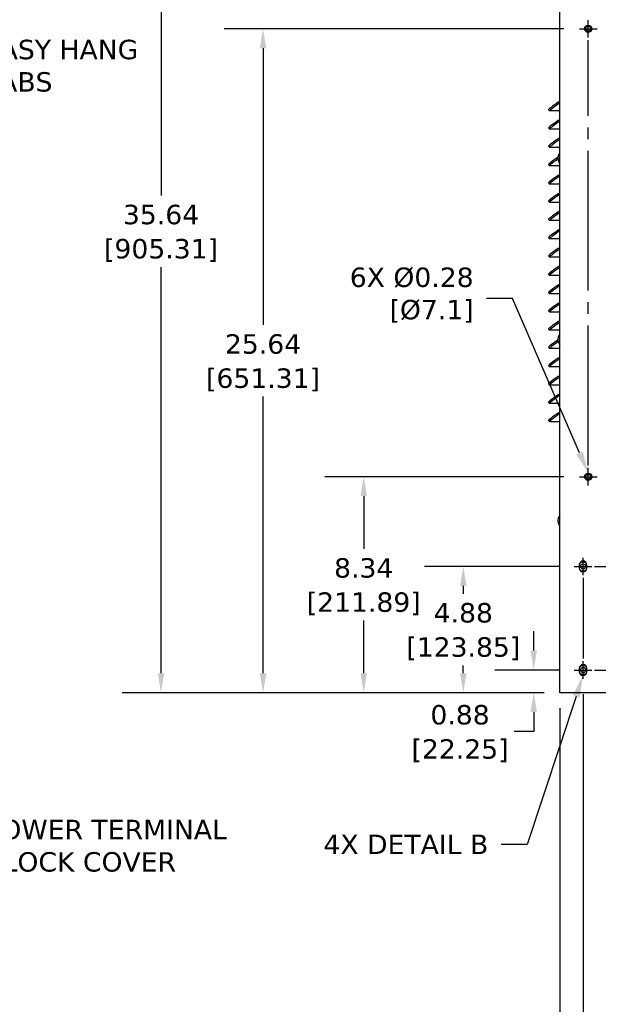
# Model space of a CAD drawing. Header units: inches. Extents: x -1 to 128, y 3 to 101.
# Tile 14 of 17: x 60 to 83, y 36 to 74. Entities that reach past the tile are written whole.
import ezdxf
from ezdxf import colors
from ezdxf.entities.mleader import LeaderData, LeaderLine
from ezdxf.math import Vec2, Vec3

# ---------------------------------------------------------------- set-up
doc = ezdxf.new("R2010")
doc.units = ezdxf.units.IN
doc.header["$LTSCALE"] = 12
doc.header["$MEASUREMENT"] = 0
doc.header["$PDSIZE"] = -1
doc.linetypes.add('SLD-Center', pattern=[0.75, 0.6, -0.05, 0.05, -0.05])
doc.linetypes.add('SLD-Solid', pattern=[0])
doc.layers.add('CENTER', color=40, linetype='SLD-Center')
doc.layers.add('DIMENSIONS', color=140, linetype='SLD-Solid', lineweight=25)
doc.styles.get("Standard").update_dxf_attribs({"font": 'verdana.ttf'})
doc.dimstyles.get("Standard").update_dxf_attribs({"dimtxt": 0.18, "dimasz": 0.18, "dimexe": 0.18, "dimexo": 0.0625, "dimgap": 0.09, "dimtad": 0, "dimtih": 1, "dimtoh": 1, "dimdec": 4, "dimzin": 0, "dimdsep": 46, "dimtxsty": 'Standard', "dimcen": 0.09, "dimadec": 0, "dimazin": 0, "dimtfac": 1, "dimtdec": 4, "dimtofl": 0, "dimtmove": 0, "dimatfit": 3, "dimfxl": 0, "dimtolj": 1, "dimtzin": 0, "dimarcsym": 0})

# ---------------------------------------------------------------- blocks, each defined once
blk = doc.blocks.new('*D143')
at = {"layer": 'Defpoints', "color": 0}
for p in [(81.715, 49.118), (80.146, 48.242), (81.154, 48.242)]:
    blk.add_point(p, dxfattribs=at)
at = {"layer": 'DIMENSIONS', "color": 0, "lineweight": -2}
for p, q in [((80.146, 49.868), (80.146, 50.618)), ((81.115, 49.118), (78.646, 49.118)), ((80.554, 48.242), (78.646, 48.242)), ((80.146, 47.492), (80.146, 46.742)), ((80.146, 46.742), (79.396, 46.742))]:
    blk.add_line(p, q, dxfattribs=at)
at = {"layer": 'DIMENSIONS', "color": 0}
for points in [[(80.021, 49.868), (80.271, 49.868), (80.146, 49.118)], [(80.021, 47.492), (80.271, 47.492), (80.146, 48.242)]]:
    blk.add_solid(points, dxfattribs=at)
at = {"layer": 'DIMENSIONS', "color": 0, "char_height": 0.75, "attachment_point": 5}
for s, insert in [('\\A1;0.88', (77.299, 47.384)), ('\\A1;[22.25]', (77.299, 46.002))]:
    blk.add_mtext(s, dxfattribs=dict(at, insert=insert))
blk = doc.blocks.new('*D142')
at = {"layer": 'Defpoints', "color": 0}
for p in [(77.425, 53.118), (81.715, 53.118), (81.154, 48.242)]:
    blk.add_point(p, dxfattribs=at)
at = {"layer": 'DIMENSIONS', "color": 0, "lineweight": -2}
for p, q in [((81.115, 53.118), (75.925, 53.118)), ((77.425, 52.368), (77.425, 52.063)), ((77.425, 48.992), (77.425, 49.298)), ((80.554, 48.242), (75.925, 48.242))]:
    blk.add_line(p, q, dxfattribs=at)
at = {"layer": 'DIMENSIONS', "color": 0}
for points in [[(77.3, 52.368), (77.55, 52.368), (77.425, 53.118)], [(77.3, 48.992), (77.55, 48.992), (77.425, 48.242)]]:
    blk.add_solid(points, dxfattribs=at)
at = {"layer": 'DIMENSIONS', "color": 0, "char_height": 0.75, "attachment_point": 5}
for s, insert in [('\\A1;4.88', (77.425, 51.322)), ('\\A1;[123.85]', (77.425, 49.94))]:
    blk.add_mtext(s, dxfattribs=dict(at, insert=insert))
blk = doc.blocks.new('*D141')
at = {"layer": 'Defpoints', "color": 0}
for p in [(73.577, 56.584), (81.915, 56.584), (81.154, 48.242)]:
    blk.add_point(p, dxfattribs=at)
at = {"layer": 'DIMENSIONS', "color": 0, "lineweight": -2}
for p, q in [((81.315, 56.584), (72.077, 56.584)), ((73.577, 55.834), (73.577, 53.796)), ((73.577, 48.992), (73.577, 51.031)), ((80.554, 48.242), (72.077, 48.242))]:
    blk.add_line(p, q, dxfattribs=at)
at = {"layer": 'DIMENSIONS', "color": 0}
for points in [[(73.452, 55.834), (73.702, 55.834), (73.577, 56.584)], [(73.452, 48.992), (73.702, 48.992), (73.577, 48.242)]]:
    blk.add_solid(points, dxfattribs=at)
at = {"layer": 'DIMENSIONS', "color": 0, "char_height": 0.75, "attachment_point": 5}
for s, insert in [('\\A1;8.34', (73.577, 53.055)), ('\\A1;[211.89]', (73.577, 51.673))]:
    blk.add_mtext(s, dxfattribs=dict(at, insert=insert))
blk = doc.blocks.new('*D140')
at = {"layer": 'Defpoints', "color": 0}
for p in [(69.687, 73.884), (81.915, 73.884), (81.154, 48.242)]:
    blk.add_point(p, dxfattribs=at)
at = {"layer": 'DIMENSIONS', "color": 0, "lineweight": -2}
for p, q in [((81.315, 73.884), (68.187, 73.884)), ((69.687, 73.134), (69.687, 62.444)), ((69.687, 48.992), (69.687, 59.682)), ((80.554, 48.242), (68.187, 48.242))]:
    blk.add_line(p, q, dxfattribs=at)
at = {"layer": 'DIMENSIONS', "color": 0}
for points in [[(69.562, 73.134), (69.812, 73.134), (69.687, 73.884)], [(69.562, 48.992), (69.812, 48.992), (69.687, 48.242)]]:
    blk.add_solid(points, dxfattribs=at)
at = {"layer": 'DIMENSIONS', "color": 0, "char_height": 0.75, "attachment_point": 5}
for s, insert in [('\\A1;25.64', (69.687, 61.704)), ('\\A1;[651.31]', (69.687, 60.323))]:
    blk.add_mtext(s, dxfattribs=dict(at, insert=insert))
blk = doc.blocks.new('*D139')
at = {"layer": 'Defpoints', "color": 0}
for p in [(65.746, 83.884), (81.915, 83.884), (81.154, 48.242)]:
    blk.add_point(p, dxfattribs=at)
at = {"layer": 'DIMENSIONS', "color": 0, "lineweight": -2}
for p, q in [((81.315, 83.884), (64.246, 83.884)), ((65.746, 83.134), (65.746, 67.444)), ((65.746, 48.992), (65.746, 64.682)), ((80.554, 48.242), (64.246, 48.242))]:
    blk.add_line(p, q, dxfattribs=at)
at = {"layer": 'DIMENSIONS', "color": 0}
for points in [[(65.621, 83.134), (65.871, 83.134), (65.746, 83.884)], [(65.621, 48.992), (65.871, 48.992), (65.746, 48.242)]]:
    blk.add_solid(points, dxfattribs=at)
at = {"layer": 'DIMENSIONS', "color": 0, "char_height": 0.75, "attachment_point": 5}
for s, insert in [('\\A1;35.64', (65.746, 66.704)), ('\\A1;[905.31]', (65.746, 65.323))]:
    blk.add_mtext(s, dxfattribs=dict(at, insert=insert))
blk = doc.blocks.new('*D155')
at = {"layer": 'Defpoints', "color": 0}
for p in [(81.154, 48.242), (92.954, 48.242), (81.154, 29.134)]:
    blk.add_point(p, dxfattribs=at)
at = {"layer": 'DIMENSIONS', "color": 0, "lineweight": -2}
for p, q in [((81.154, 47.642), (81.154, 27.634)), ((92.954, 47.642), (92.954, 27.634)), ((81.904, 29.134), (84.629, 29.134)), ((92.204, 29.134), (89.479, 29.134))]:
    blk.add_line(p, q, dxfattribs=at)
at = {"layer": 'DIMENSIONS', "color": 0}
for points in [[(81.904, 29.259), (81.904, 29.009), (81.154, 29.134)], [(92.204, 29.259), (92.204, 29.009), (92.954, 29.134)]]:
    blk.add_solid(points, dxfattribs=at)
at = {"layer": 'DIMENSIONS', "color": 0, "char_height": 0.75, "attachment_point": 5}
for s, insert in [('\\A1;11.80', (87.054, 29.776)), ('\\A1;[299.72]', (87.054, 28.393))]:
    blk.add_mtext(s, dxfattribs=dict(at, insert=insert))
blk = doc.blocks.new('*D154')
at = {"layer": 'Defpoints', "color": 0}
for p in [(82.053, 48.78), (92.954, 48.242), (82.053, 32.134)]:
    blk.add_point(p, dxfattribs=at)
at = {"layer": 'DIMENSIONS', "color": 0, "lineweight": -2}
for p, q in [((82.053, 48.18), (82.053, 30.634)), ((92.954, 47.642), (92.954, 30.634)), ((82.803, 32.134), (85.079, 32.134)), ((92.204, 32.134), (89.929, 32.134))]:
    blk.add_line(p, q, dxfattribs=at)
at = {"layer": 'DIMENSIONS', "color": 0}
for points in [[(82.803, 32.259), (82.803, 32.009), (82.053, 32.134)], [(92.204, 32.259), (92.204, 32.009), (92.954, 32.134)]]:
    blk.add_solid(points, dxfattribs=at)
at = {"layer": 'DIMENSIONS', "color": 0, "char_height": 0.75, "attachment_point": 5}
for s, insert in [('\\A1;10.90', (87.504, 32.774)), ('\\A1;[276.89]', (87.504, 31.393))]:
    blk.add_mtext(s, dxfattribs=dict(at, insert=insert))

msp = doc.modelspace()

# ---------------------------------------------------------------- linework, layer by layer
for p, q in [((81.15429, 48.24227), (81.15429, 85.95327)), ((80.71859, 70.75845), (80.75173, 70.71094)), ((81.0851, 71.04451), (81.15429, 71.09314)), ((81.11824, 70.997), (81.15429, 71.02234)), ((81.15429, 70.71021), (80.7538, 70.71021)), ((81.0851, 70.33863), (81.15429, 70.38726)), ((80.71859, 70.05257), (80.75173, 70.00506)), ((81.15429, 70.00433), (80.7538, 70.00433)), ((81.11824, 70.29112), (81.15429, 70.31646)), ((81.0851, 69.63274), (81.15429, 69.68138)), ((81.11824, 69.58523), (81.15429, 69.61058)), ((80.71859, 69.34669), (80.75173, 69.29918)), ((81.15429, 69.29845), (80.7538, 69.29845)), ((81.08412, 68.94208), (81.08423, 68.94208)), ((80.71859, 68.64081), (80.75173, 68.5933)), ((81.15429, 68.59256), (80.7538, 68.59256)), ((81.0851, 68.22098), (81.15429, 68.26962)), ((81.11824, 68.17347), (81.15429, 68.19881)), ((80.71859, 67.93493), (80.75173, 67.88741)), ((81.15429, 67.88668), (80.7538, 67.88668)), ((81.0851, 67.5151), (81.15429, 67.56373)), ((81.11824, 67.46759), (81.15429, 67.49293)), ((80.71859, 67.22904), (80.75173, 67.18153)), ((81.15429, 67.1808), (80.7538, 67.1808)), ((81.0851, 66.80922), (81.15429, 66.85785)), ((81.11824, 66.7617), (81.15429, 66.78705)), ((80.71859, 66.52316), (80.75173, 66.47565)), ((81.15429, 66.47492), (80.7538, 66.47492)), ((80.71859, 65.81728), (80.75173, 65.76977)), ((81.0851, 66.10333), (81.15429, 66.15197)), ((81.11824, 66.05582), (81.15429, 66.08116)), ((81.15429, 65.76903), (80.7538, 65.76903)), ((81.0851, 65.39745), (81.15429, 65.44609)), ((80.71859, 65.1114), (80.75173, 65.06388)), ((81.15429, 65.06315), (80.7538, 65.06315)), ((81.11824, 65.34994), (81.15429, 65.37528)), ((81.0851, 64.69157), (81.15429, 64.7402)), ((81.11824, 64.64406), (81.15429, 64.6694)), ((80.71859, 64.40551), (80.75173, 64.358)), ((81.15429, 64.35727), (80.7538, 64.35727)), ((81.0851, 63.98569), (81.15429, 64.03432)), ((81.11824, 63.93817), (81.15429, 63.96352)), ((80.71859, 63.69963), (80.75173, 63.65212)), ((81.15429, 63.65139), (80.7538, 63.65139)), ((81.0851, 63.2798), (81.15429, 63.32844)), ((81.11824, 63.23229), (81.15429, 63.25763)), ((80.71859, 62.99375), (80.75173, 62.94624)), ((81.15429, 62.9455), (80.7538, 62.9455)), ((81.0851, 62.57392), (81.15429, 62.62256)), ((81.11824, 62.52641), (81.15429, 62.55175)), ((80.71859, 62.28787), (80.75173, 62.24036)), ((81.15429, 62.23962), (80.7538, 62.23962)), ((81.08412, 61.94208), (81.08423, 61.94208)), ((80.71859, 61.58198), (80.75173, 61.53447)), ((81.15429, 61.53374), (80.7538, 61.53374)), ((80.71859, 60.8761), (80.75173, 60.82859)), ((81.0851, 61.16216), (81.15429, 61.21079)), ((81.11824, 61.11465), (81.15429, 61.13999)), ((81.15429, 60.82786), (80.7538, 60.82786)), ((81.0851, 60.45627), (81.15429, 60.50491)), ((80.71859, 60.17022), (80.75173, 60.12271)), ((81.15429, 60.12197), (80.7538, 60.12197)), ((81.11824, 60.40876), (81.15429, 60.4341)), ((81.0851, 59.75039), (81.15429, 59.79903)), ((81.11824, 59.70288), (81.15429, 59.72822)), ((80.71859, 59.46434), (80.75173, 59.41683)), ((81.15429, 59.41609), (80.7538, 59.41609)), ((81.0851, 59.04451), (81.15429, 59.09314)), ((81.11824, 58.997), (81.15429, 59.02234)), ((80.71859, 58.75845), (80.75173, 58.71094)), ((81.15429, 58.71021), (80.7538, 58.71021)), ((82.20063, 56.66927), (82.30598, 56.66927)), ((82.20063, 56.66927), (82.30598, 56.66927)), ((81.08412, 54.94208), (81.08423, 54.94208)), ((81.90481, 53.17977), (81.90481, 53.05477)), ((82.20181, 53.05477), (82.20181, 53.17977)), ((81.90481, 49.17977), (81.90481, 49.05477)), ((82.20181, 49.05477), (82.20181, 49.17977)), ((92.95429, 48.24227), (81.15429, 48.24227))]:
    msp.add_line(p, q)
for centre, radius in [((82.25331, 73.88427), 0.1385), ((82.25331, 73.88427), 0.1), ((82.25331, 56.58427), 0.1385), ((82.25331, 56.58427), 0.1), ((82.05331, 53.11825), 0.1), ((82.05331, 49.11825), 0.1)]:
    msp.add_circle(centre, radius)
for centre, radius, start, end in [((81.16034, 68.89937), 0.07958, 173.371063, 183.771496), ((81.13421, 68.84549), 0.05225, 178.872036, 190.760183), ((81.38179, 68.88427), 0.30312, 138.634962, 169.008884), ((81.38179, 68.88427), 0.30313, 194.913727, 221.365038), ((81.38179, 61.88427), 0.30312, 138.634962, 169.008884), ((81.16034, 61.89937), 0.07958, 173.371063, 183.771496), ((81.13421, 61.84549), 0.05225, 178.872036, 190.760183), ((81.38179, 61.88427), 0.30313, 194.913727, 221.365038), ((81.16034, 54.89937), 0.07958, 173.371063, 183.771496), ((81.13421, 54.84549), 0.05225, 178.872036, 190.760183), ((81.38179, 54.88427), 0.30312, 138.634962, 169.008884), ((81.38179, 54.88427), 0.30313, 194.913727, 221.365038), ((82.05331, 53.17977), 0.1485, 0, 180), ((82.05331, 53.11825), 0.172, 32.32654, 147.67346), ((82.05331, 53.05477), 0.1485, 180, 0), ((82.05331, 53.11825), 0.172, 211.966949, 328.033051), ((82.05331, 49.17977), 0.1485, 0, 180), ((82.05331, 49.11825), 0.172, 32.32654, 147.67346), ((82.05331, 49.05477), 0.1485, 180, 0), ((82.05331, 49.11825), 0.172, 211.966949, 328.033051)]:
    msp.add_arc(centre, radius, start, end)
for centre, major_axis, ratio, start_param, end_param in [((81.12867, 71.04451), (0.41009, 0.28605), 0.04999048, 1.64234053, 3.14159265), ((81.16181, 70.997), (0.41009, 0.28605), 0.04999048, 1.64234053, 3.21313685), ((81.12867, 70.33863), (0.41009, 0.28605), 0.04999048, 1.64234053, 3.14159265), ((81.16181, 70.29112), (0.41009, 0.28605), 0.04999048, 1.64234053, 3.21313685), ((81.12867, 69.63274), (0.41009, 0.28605), 0.04999048, 1.64234053, 3.14159265), ((81.16181, 69.58523), (0.41009, 0.28605), 0.04999048, 1.64234053, 3.21313685), ((81.12867, 68.92686), (0.41009, 0.28605), 0.04999048, 1.64234053, 3.14159265), ((81.16181, 68.87935), (0.41009, 0.28605), 0.04999048, 1.72335894, 3.21313685), ((81.37876, 68.92021), (-0.29792, -0.0251), 0.69239833, 0.0047632, 0.11276823), ((81.37756, 68.87214), (-0.2823, 0.09846), 0.96647436, 0.11246242, 0.22046745), ((81.38059, 68.8362), (-0.29888, 0.00745), 0.27407603, 6.14007647, 6.24808151), ((81.37756, 68.87214), (-0.2823, 0.09846), 0.96647436, 0.47217606, 0.58018109), ((81.38299, 68.93234), (-0.29888, 0.00745), 0.27407603, 6.14007647, 6.24808151), ((81.12867, 68.22098), (0.41009, 0.28605), 0.04999048, 1.64234053, 3.14159265), ((81.16181, 68.17347), (0.41009, 0.28605), 0.04999048, 1.64234053, 3.21313685), ((81.12867, 67.5151), (0.41009, 0.28605), 0.04999048, 1.64234053, 3.14159265), ((81.16181, 67.46759), (0.41009, 0.28605), 0.04999048, 1.64234053, 3.21313685), ((81.12867, 66.80922), (0.41009, 0.28605), 0.04999048, 1.64234053, 3.14159265), ((81.16181, 66.7617), (0.41009, 0.28605), 0.04999048, 1.64234053, 3.21313685), ((81.12867, 66.10333), (0.41009, 0.28605), 0.04999048, 1.64234053, 3.14159265), ((81.16181, 66.05582), (0.41009, 0.28605), 0.04999048, 1.64234053, 3.21313685), ((81.12867, 65.39745), (0.41009, 0.28605), 0.04999048, 1.64234053, 3.14159265), ((81.16181, 65.34994), (0.41009, 0.28605), 0.04999048, 1.64234053, 3.21313685), ((81.12867, 64.69157), (0.41009, 0.28605), 0.04999048, 1.64234053, 3.14159265), ((81.16181, 64.64406), (0.41009, 0.28605), 0.04999048, 1.64234053, 3.21313685), ((81.12867, 63.98569), (0.41009, 0.28605), 0.04999048, 1.64234053, 3.14159265), ((81.16181, 63.93817), (0.41009, 0.28605), 0.04999048, 1.64234053, 3.21313685), ((81.12867, 63.2798), (0.41009, 0.28605), 0.04999048, 1.64234053, 3.14159265), ((81.16181, 63.23229), (0.41009, 0.28605), 0.04999048, 1.64234053, 3.21313685), ((81.12867, 62.57392), (0.41009, 0.28605), 0.04999048, 1.64234053, 3.14159265), ((81.16181, 62.52641), (0.41009, 0.28605), 0.04999048, 1.64234053, 3.21313685), ((81.12867, 61.86804), (0.41009, 0.28605), 0.04999048, 1.64234053, 3.14159265), ((81.16181, 61.82053), (0.41009, 0.28605), 0.04999048, 1.71051217, 3.21313685), ((81.37876, 61.92021), (-0.29792, -0.0251), 0.69239833, 0.0047632, 0.11276823), ((81.37756, 61.87214), (-0.2823, 0.09846), 0.96647436, 0.11246242, 0.22046745), ((81.38059, 61.8362), (-0.29888, 0.00745), 0.27407603, 6.14007647, 6.24808151), ((81.37756, 61.87214), (-0.2823, 0.09846), 0.96647436, 0.47217606, 0.58018109), ((81.38299, 61.93234), (-0.29888, 0.00745), 0.27407603, 6.14007647, 6.24808151), ((81.12867, 61.16216), (0.41009, 0.28605), 0.04999048, 1.64234053, 3.14159265), ((81.16181, 61.11465), (0.41009, 0.28605), 0.04999048, 1.64234053, 3.21313685), ((81.12867, 60.45627), (0.41009, 0.28605), 0.04999048, 1.64234053, 3.14159265), ((81.16181, 60.40876), (0.41009, 0.28605), 0.04999048, 1.64234053, 3.21313685), ((81.12867, 59.75039), (0.41009, 0.28605), 0.04999048, 1.64234053, 3.14159265), ((81.16181, 59.70288), (0.41009, 0.28605), 0.04999048, 1.64234053, 3.21313685), ((81.12867, 59.04451), (0.41009, 0.28605), 0.04999048, 1.64234053, 3.14159265), ((81.16181, 58.997), (0.41009, 0.28605), 0.04999048, 1.64234053, 3.21313685), ((81.37876, 54.92021), (-0.29792, -0.0251), 0.69239833, 0.0047632, 0.11276823), ((81.37756, 54.87214), (-0.2823, 0.09846), 0.96647436, 0.11246242, 0.22046745), ((81.38059, 54.8362), (-0.29888, 0.00745), 0.27407603, 6.14007647, 6.24808151), ((81.37756, 54.87214), (-0.2823, 0.09846), 0.96647436, 0.47217606, 0.58018109), ((81.38299, 54.93234), (-0.29888, 0.00745), 0.27407603, 6.14007647, 6.24808151)]:
    msp.add_ellipse(centre, major_axis=major_axis, ratio=ratio, start_param=start_param, end_param=end_param)
for points, knots in [([(81.08469, 68.87206), (81.08479, 68.87164), (81.08498, 68.87081), (81.08524, 68.86931), (81.0855, 68.86739), (81.08572, 68.86506), (81.08585, 68.86242), (81.08584, 68.85996), (81.08569, 68.85785), (81.08543, 68.85615), (81.08518, 68.85555), (81.08506, 68.85526)], [0, 0, 0, 0, 0.08293859, 0.16580516, 0.25082827, 0.37694684, 0.49994817, 0.62294666, 0.74929999, 0.87586719, 1, 1, 1, 1]), ([(81.08746, 68.9514), (81.08754, 68.95153), (81.0877, 68.95179), (81.08789, 68.95179), (81.08803, 68.95147), (81.0881, 68.95063), (81.08801, 68.94906), (81.08777, 68.94698), (81.08739, 68.94453), (81.08692, 68.94191), (81.08655, 68.9402), (81.08637, 68.93936)], [0, 0, 0, 0, 0.08294164, 0.1658086, 0.2508294, 0.37694499, 0.49994915, 0.62294997, 0.74930265, 0.87586715, 1, 1, 1, 1]), ([(81.08469, 61.87206), (81.08479, 61.87164), (81.08498, 61.87081), (81.08524, 61.86931), (81.0855, 61.86739), (81.08572, 61.86506), (81.08585, 61.86242), (81.08584, 61.85996), (81.08569, 61.85785), (81.08543, 61.85615), (81.08518, 61.85555), (81.08506, 61.85526)], [0, 0, 0, 0, 0.08293859, 0.16580516, 0.25082827, 0.37694684, 0.49994817, 0.62294666, 0.74929999, 0.87586719, 1, 1, 1, 1]), ([(81.08746, 61.9514), (81.08754, 61.95153), (81.0877, 61.95179), (81.08789, 61.95179), (81.08803, 61.95147), (81.0881, 61.95063), (81.08801, 61.94906), (81.08777, 61.94698), (81.08739, 61.94453), (81.08692, 61.94191), (81.08655, 61.9402), (81.08637, 61.93936)], [0, 0, 0, 0, 0.08294164, 0.1658086, 0.2508294, 0.37694499, 0.49994915, 0.62294997, 0.74930265, 0.87586715, 1, 1, 1, 1]), ([(81.08469, 54.87206), (81.08479, 54.87164), (81.08498, 54.87081), (81.08524, 54.86931), (81.0855, 54.86739), (81.08572, 54.86506), (81.08585, 54.86242), (81.08584, 54.85996), (81.08569, 54.85785), (81.08543, 54.85615), (81.08518, 54.85555), (81.08506, 54.85526)], [0, 0, 0, 0, 0.08293859, 0.16580516, 0.25082827, 0.37694684, 0.49994817, 0.62294666, 0.74929999, 0.87586719, 1, 1, 1, 1]), ([(81.08746, 54.9514), (81.08754, 54.95153), (81.0877, 54.95179), (81.08789, 54.95179), (81.08803, 54.95147), (81.0881, 54.95063), (81.08801, 54.94906), (81.08777, 54.94698), (81.08739, 54.94453), (81.08692, 54.94191), (81.08655, 54.9402), (81.08637, 54.93936)], [0, 0, 0, 0, 0.08294164, 0.1658086, 0.2508294, 0.37694499, 0.49994915, 0.62294997, 0.74930265, 0.87586715, 1, 1, 1, 1])]:
    msp.add_open_spline(points, degree=3, knots=knots)
at = {"layer": 'CENTER', "ltscale": 0.125}
for p, q in [((82.25331, 73.54577), (82.25331, 74.22277)), ((81.91481, 73.88427), (82.59181, 73.88427)), ((82.25331, 56.24577), (82.25331, 56.92277)), ((81.91481, 56.58427), (82.59181, 56.58427)), ((82.05331, 52.77975), (82.05331, 53.45675)), ((81.71481, 53.11825), (82.39181, 53.11825)), ((82.05331, 48.77975), (82.05331, 49.45675)), ((81.71481, 49.11825), (82.39181, 49.11825))]:
    msp.add_line(p, q, dxfattribs=at)
at = {"layer": 'CENTER', "ltscale": 0.75}
for p, q in [((82.25331, 57.02277), (82.25331, 73.44577)), ((82.49181, 53.11825), (91.61481, 53.11825)), ((82.05331, 52.67975), (82.05331, 49.55675)), ((82.49181, 49.11825), (91.61481, 49.11825))]:
    msp.add_line(p, q, dxfattribs=at)

# ---------------------------------------------------------------- dimensions: what is measured, and where the dimension line sits
at = {"layer": 'DIMENSIONS'}
for base, p1, p2, picture, middle in [((65.74623, 83.88427), (81.15429, 48.24227), (81.91481, 83.88427), '*D139', (65.74623, 66.06327)), ((69.68714, 73.88427), (81.15429, 48.24227), (81.91481, 73.88427), '*D140', (69.68714, 61.06327)), ((73.57696, 56.58427), (81.15429, 48.24227), (81.91481, 56.58427), '*D141', (73.57696, 52.41327)), ((77.42461, 53.11825), (81.15429, 48.24227), (81.71481, 53.11825), '*D142', (77.42461, 50.68026)), ((80.14583, 48.24227), (81.71481, 49.11825), (81.15429, 48.24227), '*D143', (77.29853, 46.74227))]:
    dim = msp.add_linear_dim(base=base, p1=p1, p2=p2, angle=90, dimstyle='Standard', override={"dimtxt": 0.75, "dimasz": 0.75, "dimexe": 1.5, "dimexo": 0.6, "dimgap": 0.25, "dimdec": 2, "dimzin": 1, "dimpost": '\\X', "dimtdec": 2, "dimtzin": 1}, dxfattribs=at)
    dim.commit()
    dim.dimension.update_dxf_attribs({"geometry": picture, "text_midpoint": middle})
for base, p2, picture, middle in [((82.05331, 32.13406), (82.05331, 48.77975), '*D154', (87.5038, 32.13406)), ((81.15429, 29.13406), (81.15429, 48.24227), '*D155', (87.05429, 29.13406))]:
    dim = msp.add_linear_dim(base=base, p1=(92.95429, 48.24227), p2=p2, dimstyle='Standard', override={"dimtxt": 0.75, "dimasz": 0.75, "dimexe": 1.5, "dimexo": 0.6, "dimgap": 0.25, "dimdec": 2, "dimzin": 1, "dimpost": '\\X', "dimtdec": 2, "dimtzin": 1}, dxfattribs=at)
    dim.commit()
    dim.dimension.update_dxf_attribs({"geometry": picture, "text_midpoint": middle})

# ---------------------------------------------------------------- leaders
ml = msp.add_multileader_mtext('Standard', dxfattribs=at)
ml.set_content('EASY HANG\\PTABS', color=256)
ml.set_leader_properties(color=256, linetype='ByLayer', lineweight=-1)
ml.build(insert=Vec2(0, 0))
ml.multileader.update_dxf_attribs({"text_left_attachment_type": 2, "text_right_attachment_type": 2, "dogleg_length": 1, "arrow_head_size": 0.85})
ctx = ml.context
ctx.base_point, ctx.char_height, ctx.arrow_head_size, ctx.landing_gap_size, ctx.plane_origin = Vec3(58.36081, 72.45931), 0.75, 0.85, 0.5, Vec3(56.64674, 75.21311)
ctx.left_attachment, ctx.right_attachment = 2, 2
notes = []
notes.append((ctx, [(0, (1, 1, 0), (57.36081, 72.45931), (1, 0), 1, [(0, [(56.55164, 75.04951)], 0, [])])]))
ctx.mtext.insert, ctx.mtext.flow_direction = Vec3(58.86081, 73.45931), 5
ml = msp.add_multileader_mtext('Standard', dxfattribs=at)
ml.set_content('6X %%C0.28\\P[%%C7.1]', color=256)
ml.set_leader_properties(color=256, linetype='ByLayer', lineweight=-1)
ml.build(insert=Vec2(0, 0))
ml.multileader.update_dxf_attribs({"text_left_attachment_type": 2, "text_right_attachment_type": 2, "dogleg_length": 1, "arrow_head_size": 0.85})
ctx = ml.context
ctx.base_point, ctx.char_height, ctx.arrow_head_size, ctx.landing_gap_size, ctx.plane_origin = Vec3(72.57535, 63.4671), 0.75, 0.85, 0.5, Vec3(91.85331, 56.58427)
ctx.left_attachment, ctx.right_attachment, ctx.text_align_type = 2, 2, 2
notes.append((ctx, [(1, (1, 1, 0), (79.32468, 63.4671), (-1, 0), 1, [(0, [(82.25331, 56.72277)], 0, [])])]))
ctx.mtext.insert, ctx.mtext.alignment, ctx.mtext.flow_direction = Vec3(77.82468, 64.66353), 3, 5
ml = msp.add_multileader_mtext('Standard', dxfattribs=at)
ml.set_content('POWER TERMINAL\\PBLOCK COVER', color=256)
ml.set_leader_properties(color=256, linetype='ByLayer', lineweight=-1)
ml.build(insert=Vec2(0, 0))
ml.multileader.update_dxf_attribs({"text_left_attachment_type": 2, "text_right_attachment_type": 2, "dogleg_length": 1, "arrow_head_size": 0.85})
ctx = ml.context
ctx.base_point, ctx.char_height, ctx.arrow_head_size, ctx.landing_gap_size, ctx.plane_origin = Vec3(58.4197, 42.33347), 0.75, 0.85, 0.5, Vec3(57.18009, 53.12764)
ctx.left_attachment, ctx.right_attachment = 2, 2
notes.append((ctx, [(0, (1, 1, 0), (57.4197, 42.33347), (1, 0), 1, [(0, [(56.63573, 50.60049)], 0, [])])]))
ctx.mtext.insert, ctx.mtext.flow_direction = Vec3(58.9197, 43.33347), 5
ml = msp.add_multileader_mtext('Standard', dxfattribs=at)
ml.set_content('4X DETAIL B', color=256)
ml.set_leader_properties(color=256, linetype='ByLayer', lineweight=-1)
ml.build(insert=Vec2(0, 0))
ml.multileader.update_dxf_attribs({"text_left_attachment_type": 2, "text_right_attachment_type": 2, "dogleg_length": 1, "arrow_head_size": 0.85})
ctx = ml.context
ctx.base_point, ctx.char_height, ctx.arrow_head_size, ctx.landing_gap_size, ctx.plane_origin = Vec3(71.37846, 42.38492), 0.75, 0.85, 0.5, Vec3(82.05331, 48.90627)
ctx.left_attachment, ctx.right_attachment, ctx.text_align_type = 2, 2, 2
notes.append((ctx, [(0, (1, 1, 0), (79.89022, 42.38492), (-1, 0), 1, [(0, [(82.05331, 48.90627)], 0, [])])]))
ctx.mtext.insert, ctx.mtext.alignment, ctx.mtext.flow_direction = Vec3(78.39022, 42.76017), 3, 5
for ctx, leaders in notes:
    for number, flags, end, landing, length, lines in leaders:
        leader = LeaderData()
        leader.index, (leader.has_last_leader_line, leader.has_dogleg_vector, leader.attachment_direction) = number, flags
        leader.last_leader_point, leader.dogleg_vector, leader.dogleg_length = Vec3(end), Vec3(landing), length
        for number, points, colour, breaks in lines:
            line = LeaderLine()
            line.index, line.vertices, line.color, line.breaks = number, Vec3.list(points), colors.encode_raw_color(colour), breaks
            leader.lines.append(line)
        ctx.leaders.append(leader)

doc.saveas('drawing.dxf')
